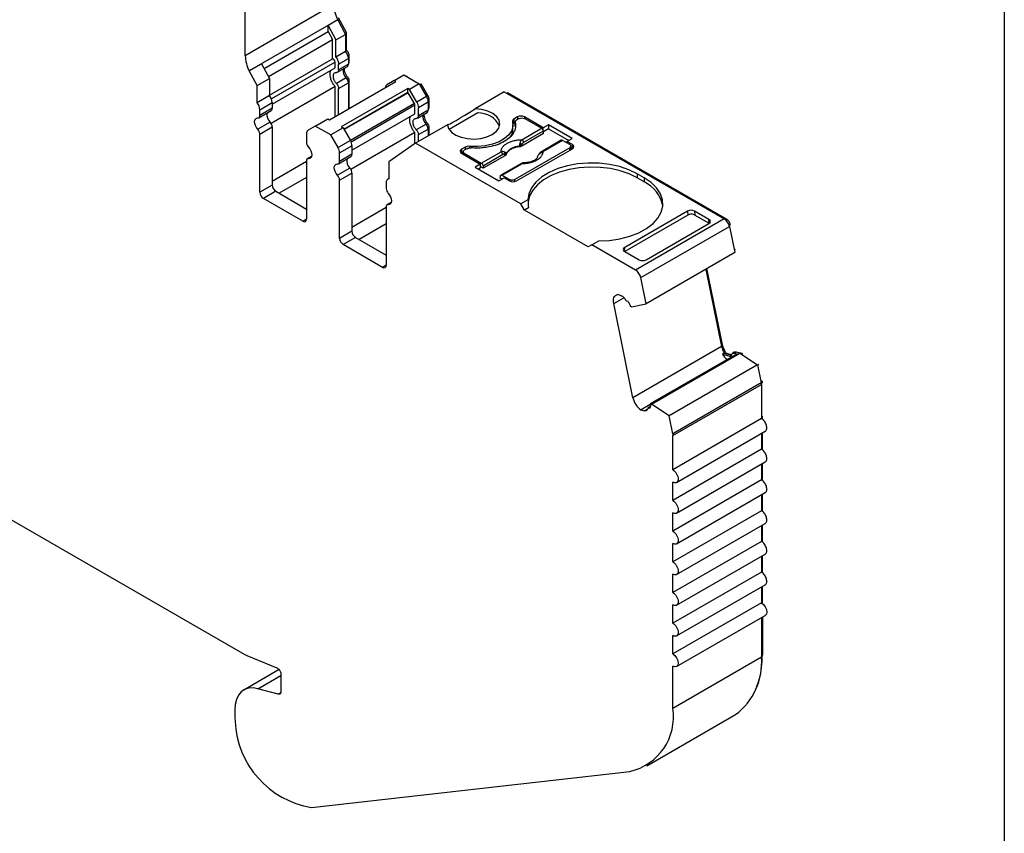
# Model space of a CAD drawing. Header units: millimetres. Extents: x 6 to 273, y 6 to 210.
# Tile 7 of 8: x 234 to 273, y 146 to 178. Entities that reach past the tile are written whole.
import ezdxf

# ---------------------------------------------------------------- set-up
doc = ezdxf.new("R2010")
doc.units = ezdxf.units.MM
doc.linetypes.add('SLD-Solid', pattern=[0])
doc.layers.add('TEXT', color=140, linetype='SLD-Solid', lineweight=25)

msp = doc.modelspace()

# ---------------------------------------------------------------- linework, layer by layer
for p, q in [((242.759, 176.568), (242.759, 181.894)), ((246.295, 178.609), (242.759, 176.568)), ((246.453, 178.003), (242.917, 175.962)), ((246.453, 178.001), (246.064, 177.777)), ((246.453, 178.001), (246.453, 178.003)), ((246.453, 178.001), (246.767, 177.419)), ((246.803, 177.489), (246.488, 178.072)), ((246.064, 177.533), (246.064, 177.777)), ((246.064, 177.777), (246.378, 177.194)), ((243.513, 176.06), (246.064, 177.533)), ((243.685, 175.74), (246.237, 177.213)), ((246.064, 177.533), (246.237, 177.213)), ((246.237, 176.443), (246.237, 177.213)), ((246.378, 177.194), (246.767, 177.419)), ((246.747, 177.457), (246.803, 177.489)), ((246.767, 177.419), (246.767, 176.733)), ((246.803, 176.78), (246.803, 177.489)), ((246.378, 176.509), (246.378, 177.194)), ((243.727, 174.994), (246.237, 176.443)), ((246.767, 176.733), (246.378, 176.509)), ((246.488, 176.23), (246.877, 176.455)), ((246.767, 176.759), (246.803, 176.78)), ((246.868, 176.531), (246.913, 176.557)), ((246.877, 176.455), (246.877, 176.227)), ((246.913, 176.329), (246.913, 176.557)), ((242.917, 175.96), (243.412, 176.246)), ((243.412, 176.246), (243.727, 175.663)), ((246.347, 176.312), (243.806, 174.845)), ((243.837, 174.635), (246.347, 176.084)), ((246.347, 176.084), (246.347, 176.312)), ((246.447, 175.911), (246.836, 176.136)), ((246.488, 176.003), (246.488, 176.23)), ((246.877, 176.227), (246.488, 176.003)), ((246.877, 176.309), (246.913, 176.329)), ((246.877, 176.275), (246.892, 176.284)), ((242.917, 175.962), (242.917, 175.96)), ((243.232, 175.378), (242.917, 175.96)), ((243.232, 175.378), (243.727, 175.663)), ((243.727, 175.663), (243.727, 174.978)), ((246.792, 175.678), (246.404, 175.453)), ((246.87, 175.68), (246.816, 175.649)), ((248.704, 175.575), (249.093, 175.799)), ((249.093, 175.799), (249.706, 175.445)), ((249.193, 175.741), (249.228, 175.762)), ((243.232, 174.692), (243.232, 175.378)), ((246.347, 175.336), (243.795, 173.863)), ((246.123, 174.003), (248.774, 175.534)), ((246.347, 174.133), (246.347, 175.336)), ((246.488, 175.254), (246.877, 175.479)), ((246.488, 174.214), (246.488, 175.254)), ((249.246, 175.261), (246.594, 173.731)), ((246.865, 175.553), (246.913, 175.581)), ((246.877, 175.479), (246.877, 174.439)), ((246.913, 174.459), (246.913, 175.581)), ((248.704, 175.575), (248.412, 175.406)), ((248.774, 175.534), (248.704, 175.575)), ((249.246, 175.098), (249.246, 175.261)), ((249.317, 175.221), (249.246, 175.261)), ((249.706, 175.445), (249.317, 175.221)), ((249.706, 175.445), (249.997, 174.94)), ((249.726, 175.409), (249.783, 175.442)), ((250.053, 174.973), (249.783, 175.442)), ((243.727, 174.978), (243.232, 174.692)), ((249.246, 175.098), (246.701, 173.629)), ((249.258, 175.091), (246.707, 173.618)), ((249.258, 175.091), (249.246, 175.098)), ((249.508, 174.658), (249.258, 175.091)), ((249.608, 174.716), (249.317, 175.221)), ((249.997, 174.94), (249.608, 174.716)), ((249.997, 174.94), (250.053, 174.973)), ((253.093, 175.123), (251.931, 174.453)), ((253.093, 175.123), (261.874, 170.054)), ((253.195, 175.064), (253.23, 175.084)), ((261.98, 170.033), (253.23, 175.084)), ((243.342, 174.414), (243.837, 174.7)), ((243.837, 174.472), (243.342, 174.186)), ((243.837, 174.7), (243.837, 174.472)), ((249.508, 174.658), (246.957, 173.185)), ((249.529, 174.588), (246.988, 173.121)), ((249.529, 174.248), (249.529, 174.588)), ((249.67, 174.507), (250.059, 174.731)), ((249.67, 174.166), (249.67, 174.507)), ((250.05, 174.808), (250.095, 174.833)), ((250.059, 174.731), (250.059, 174.39)), ((250.059, 174.472), (250.095, 174.492)), ((250.095, 174.492), (250.095, 174.833)), ((243.3, 174.095), (243.795, 174.381)), ((243.342, 174.186), (243.342, 174.414)), ((247.019, 172.798), (249.529, 174.248)), ((249.629, 174.074), (250.018, 174.299)), ((250.059, 174.39), (249.67, 174.166)), ((250.059, 174.438), (250.074, 174.447)), ((252.045, 174.282), (250.899, 173.621)), ((253.623, 174.123), (253.481, 174.041)), ((253.694, 174.062), (253.588, 174)), ((253.623, 174.123), (253.623, 174.021)), ((254.651, 173.693), (253.906, 174.123)), ((253.906, 174.123), (253.906, 174.062)), ((254.584, 173.67), (253.906, 174.062)), ((243.752, 173.922), (243.257, 173.637)), ((243.342, 173.438), (243.837, 173.724)), ((243.837, 173.724), (243.837, 171.403)), ((245.557, 173.758), (245.266, 173.59)), ((245.557, 173.758), (246.052, 174.044)), ((246.17, 173.404), (245.557, 173.758)), ((246.052, 174.044), (246.123, 174.003)), ((246.665, 173.69), (246.17, 173.404)), ((246.594, 173.731), (246.665, 173.69)), ((246.665, 173.69), (246.957, 173.185)), ((250.825, 173.814), (249.557, 173.082)), ((249.974, 173.841), (249.586, 173.616)), ((250.052, 173.843), (249.998, 173.812)), ((250.047, 173.716), (250.095, 173.744)), ((250.095, 173.392), (250.095, 173.744)), ((253.444, 173.643), (253.444, 173.807)), ((253.481, 174.041), (253.481, 173.878)), ((253.531, 173.906), (253.481, 173.878)), ((253.529, 173.919), (253.529, 173.755)), ((253.531, 173.739), (253.531, 173.902)), ((253.796, 173.216), (254.584, 173.67)), ((254.863, 173.815), (254.651, 173.693)), ((254.651, 173.568), (254.651, 173.693)), ((255.812, 173.268), (254.863, 173.815)), ((254.863, 173.815), (254.863, 173.652)), ((243.342, 171.118), (243.342, 173.438)), ((245.203, 173.452), (245.203, 173.112)), ((246.462, 172.899), (246.17, 173.404)), ((249.529, 173.499), (246.977, 172.026)), ((249.529, 173.062), (249.529, 173.499)), ((249.67, 173.418), (250.059, 173.642)), ((249.67, 173.147), (249.67, 173.418)), ((250.059, 173.642), (250.059, 173.372)), ((254.661, 173.463), (253.796, 172.963)), ((254.654, 173.555), (253.867, 173.101)), ((254.661, 173.463), (254.654, 173.555)), ((254.863, 173.652), (254.656, 173.532)), ((254.863, 173.652), (255.67, 173.186)), ((246.957, 173.185), (246.462, 172.899)), ((246.524, 172.69), (247.019, 172.976)), ((247.019, 172.976), (247.019, 172.635)), ((249.557, 173.082), (248.496, 172.339)), ((253.764, 170.653), (249.557, 173.082)), ((251.537, 172.919), (251.396, 172.837)), ((251.537, 172.919), (251.537, 172.817)), ((251.71, 172.951), (251.71, 172.888)), ((255.709, 172.898), (253.517, 171.633)), ((253.689, 172.946), (253.689, 172.931)), ((253.796, 172.963), (253.792, 173.028)), ((255.37, 173.192), (254.583, 172.738)), ((255.42, 173.187), (254.633, 172.733)), ((255.709, 173.021), (255.42, 173.187)), ((255.599, 173.145), (255.812, 173.268)), ((255.815, 173.021), (255.599, 173.145)), ((255.599, 173.145), (255.599, 173.084)), ((255.709, 172.796), (255.709, 172.898)), ((255.753, 172.822), (255.753, 172.959)), ((255.815, 172.857), (255.753, 172.893)), ((255.815, 172.857), (255.815, 173.021)), ((245.406, 172.548), (245.245, 172.455)), ((245.288, 172.464), (245.398, 172.527)), ((246.482, 172.258), (246.977, 172.544)), ((246.524, 172.349), (246.524, 172.69)), ((247.019, 172.635), (246.524, 172.349)), ((251.396, 172.837), (251.396, 172.674)), ((251.458, 172.71), (251.396, 172.674)), ((251.396, 172.674), (252.141, 172.243)), ((251.458, 172.735), (251.458, 172.638)), ((251.608, 172.857), (251.502, 172.796)), ((251.502, 172.674), (252.179, 172.283)), ((251.502, 172.613), (251.502, 172.674)), ((252.179, 172.283), (252.967, 172.737)), ((253.037, 172.622), (252.25, 172.167)), ((253.122, 172.574), (252.257, 172.075)), ((253.122, 172.574), (253.116, 172.637)), ((253.177, 172.635), (253.176, 172.65)), ((253.588, 171.572), (255.815, 172.857)), ((243.837, 171.567), (245.203, 172.356)), ((245.203, 172.363), (245.203, 170.043)), ((248.496, 172.339), (248.496, 171.653)), ((252.141, 172.243), (251.929, 172.121)), ((251.929, 172.121), (252.877, 171.574)), ((252.141, 172.243), (252.141, 172.08)), ((252.257, 172.075), (252.141, 172.141)), ((252.25, 172.167), (252.257, 172.075)), ((253.753, 172.259), (252.966, 171.804)), ((253.016, 171.8), (253.803, 172.254)), ((245.203, 171.702), (244.12, 171.077)), ((246.934, 172.085), (246.439, 171.8)), ((246.524, 171.601), (247.019, 171.887)), ((247.019, 171.887), (247.019, 169.566)), ((252.141, 172.08), (252.07, 172.039)), ((252.939, 171.681), (252.946, 171.766)), ((253.016, 171.8), (253.305, 171.633)), ((258.679, 171.694), (258.396, 171.857)), ((258.396, 171.857), (258.396, 171.694)), ((243.837, 171.403), (243.342, 171.118)), ((246.524, 169.281), (246.524, 171.601)), ((248.385, 171.502), (248.385, 171.275)), ((248.496, 171.667), (248.448, 171.64)), ((252.877, 171.574), (253.089, 171.696)), ((253.001, 171.645), (252.939, 171.681)), ((253.089, 171.696), (253.305, 171.572)), ((253.305, 171.633), (253.305, 171.572)), ((253.517, 171.546), (253.517, 171.633)), ((258.679, 171.531), (258.396, 171.694)), ((258.679, 171.694), (258.679, 171.531)), ((243.978, 171.158), (243.483, 170.873)), ((243.978, 171.158), (245.203, 170.451)), ((245.062, 169.961), (243.483, 170.873)), ((247.019, 169.73), (248.385, 170.519)), ((248.385, 170.526), (248.385, 168.206)), ((248.588, 170.711), (248.427, 170.618)), ((248.47, 170.627), (248.58, 170.69)), ((254.043, 170.814), (253.764, 170.653)), ((253.906, 170.408), (253.764, 170.653)), ((254.058, 170.496), (253.906, 170.408)), ((256.451, 168.939), (253.906, 170.408)), ((260.423, 170.211), (257.901, 168.755)), ((260.411, 170.367), (257.902, 168.919)), ((260.411, 170.367), (260.423, 170.211)), ((261.266, 170.037), (260.694, 170.367)), ((260.694, 170.367), (260.707, 170.211)), ((260.707, 170.211), (261.278, 169.882)), ((245.203, 170.043), (245.062, 169.961)), ((248.385, 169.865), (247.302, 169.24)), ((261.874, 170.054), (258.339, 168.013)), ((258.543, 167.713), (262.079, 169.754)), ((258.756, 168.425), (261.265, 169.874)), ((261.278, 169.882), (261.266, 170.037)), ((261.936, 170.007), (261.98, 170.033)), ((262.066, 169.804), (262.117, 169.833)), ((262.079, 169.754), (262.292, 168.711)), ((262.124, 169.8), (262.117, 169.833)), ((247.019, 169.566), (246.524, 169.281)), ((247.16, 169.321), (246.665, 169.036)), ((248.244, 168.124), (246.665, 169.036)), ((247.16, 169.321), (248.385, 168.614)), ((256.593, 169.02), (256.451, 168.939)), ((256.593, 169.02), (256.871, 169.181)), ((258.339, 168.013), (256.593, 169.02)), ((257.89, 168.762), (257.902, 168.919)), ((257.901, 168.755), (258.473, 168.425)), ((262.292, 168.711), (258.757, 166.67)), ((262.269, 168.827), (262.317, 168.855)), ((248.385, 168.206), (248.244, 168.124)), ((261.138, 168.045), (261.768, 164.964)), ((261.806, 165.043), (261.186, 168.073)), ((258.757, 166.67), (258.543, 167.713)), ((257.734, 167.008), (257.613, 167.04)), ((257.464, 166.678), (257.872, 166.914)), ((258.233, 162.923), (257.464, 166.678)), ((258.04, 166.756), (257.99, 166.77)), ((258.171, 166.552), (258.757, 166.67)), ((258.171, 166.552), (258.129, 166.563)), ((261.757, 165.015), (261.806, 165.043)), ((261.768, 164.964), (258.233, 162.923)), ((262.39, 164.674), (258.925, 162.674)), ((258.967, 162.663), (262.502, 164.704)), ((261.875, 164.702), (261.804, 164.661)), ((261.804, 164.661), (262.104, 164.581)), ((261.875, 164.702), (262.175, 164.622)), ((261.965, 164.683), (261.959, 164.68)), ((262.161, 164.631), (261.965, 164.683)), ((262.276, 164.735), (262.206, 164.694)), ((262.358, 164.742), (262.288, 164.701)), ((262.288, 164.701), (262.39, 164.674)), ((262.461, 164.715), (262.358, 164.742)), ((262.502, 164.704), (262.461, 164.715)), ((262.585, 164.687), (262.483, 164.714)), ((262.502, 164.704), (263.206, 164.241)), ((262.575, 164.656), (262.615, 164.679)), ((262.615, 164.679), (262.585, 164.687)), ((263.206, 164.241), (259.67, 162.2)), ((262.104, 164.581), (262.153, 164.609)), ((263.206, 164.241), (263.353, 163.524)), ((263.209, 164.228), (263.257, 164.256)), ((263.353, 163.524), (259.817, 161.483)), ((259.824, 161.416), (263.36, 163.457)), ((263.342, 163.576), (263.39, 163.604)), ((263.351, 163.533), (263.395, 163.559)), ((263.36, 163.457), (263.36, 162.092)), ((263.395, 163.51), (263.395, 163.559)), ((258.925, 162.674), (258.967, 162.663)), ((259.67, 162.2), (258.967, 162.663)), ((258.925, 162.648), (258.555, 162.434)), ((258.555, 162.434), (258.676, 162.402)), ((258.676, 162.402), (258.824, 162.487)), ((258.922, 162.567), (258.841, 162.521)), ((258.86, 162.522), (258.92, 162.557)), ((258.86, 162.522), (258.91, 162.509)), ((259.817, 161.483), (259.67, 162.2)), ((263.36, 162.092), (259.824, 160.051)), ((263.36, 162.174), (263.395, 162.194)), ((263.395, 162.063), (263.395, 162.194)), ((259.974, 159.546), (263.51, 161.587)), ((263.36, 161.501), (263.36, 160.867)), ((263.395, 160.839), (263.395, 161.521)), ((259.824, 160.051), (259.824, 161.416)), ((263.36, 160.867), (259.824, 158.826)), ((259.974, 158.321), (263.51, 160.362)), ((263.36, 160.276), (263.36, 159.642)), ((263.395, 159.614), (263.395, 160.296)), ((263.36, 159.642), (259.824, 157.601)), ((259.824, 158.826), (259.824, 159.561)), ((259.974, 157.097), (263.51, 159.138)), ((263.36, 159.051), (263.36, 158.418)), ((263.395, 158.389), (263.395, 159.071)), ((232.582, 158.541), (242.715, 152.691)), ((263.36, 158.418), (259.824, 156.377)), ((259.824, 157.601), (259.824, 158.336)), ((259.974, 155.872), (263.51, 157.913)), ((263.36, 157.826), (263.36, 157.193)), ((263.395, 157.164), (263.395, 157.847)), ((263.36, 157.193), (259.824, 155.152)), ((259.824, 156.377), (259.824, 157.111)), ((259.974, 154.647), (263.51, 156.688)), ((263.36, 156.601), (263.36, 155.968)), ((263.395, 155.939), (263.395, 156.622)), ((263.36, 155.968), (259.824, 153.927)), ((259.824, 155.152), (259.824, 155.887)), ((259.974, 153.422), (263.51, 155.463)), ((263.36, 155.377), (263.36, 154.743)), ((263.395, 154.714), (263.395, 155.397)), ((263.36, 154.743), (259.824, 152.702)), ((259.824, 153.927), (259.824, 154.662)), ((259.974, 152.197), (263.51, 154.238)), ((263.36, 154.152), (263.36, 152.57)), ((263.395, 154.172), (263.395, 152.673)), ((259.824, 152.702), (259.824, 153.437)), ((242.82, 152.639), (244.021, 152.154)), ((263.36, 152.57), (259.824, 150.529)), ((263.395, 152.673), (263.36, 152.652)), ((244.115, 152.077), (242.708, 151.264)), ((259.824, 150.529), (259.824, 152.212)), ((243.264, 151.314), (244.183, 151.845)), ((244.183, 151.899), (244.183, 151.193)), ((244.078, 151.096), (243.264, 151.314)), ((244.177, 151.153), (244.078, 151.096)), ((242.345, 150.461), (242.345, 150.216)), ((258.789, 148.24), (262.324, 150.281)), ((245.398, 146.574), (258.104, 148.019))]:
    msp.add_line(p, q)
at = {"flags": 128}
for points in [[(250.825, 173.814), (250.873, 173.662), (250.987, 173.522), (251.159, 173.403), (251.376, 173.313), (251.626, 173.258), (251.892, 173.241), (252.157, 173.264), (252.404, 173.324), (252.615, 173.419), (252.779, 173.541), (252.884, 173.683), (252.923, 173.836), (252.894, 173.99), (252.798, 174.134), (252.642, 174.26), (252.437, 174.359), (252.195, 174.424), (251.931, 174.453)], [(243.257, 173.637), (243.205, 173.704), (243.164, 173.78), (243.138, 173.859), (243.13, 173.935), (243.138, 174), (243.164, 174.049), (243.205, 174.078), (243.257, 174.086)], [(253.425, 173.941), (253.442, 173.761), (253.392, 173.582), (253.28, 173.413), (253.109, 173.262), (252.888, 173.134), (252.625, 173.035), (252.332, 172.97), (252.023, 172.942), (251.71, 172.951)], [(245.288, 172.913), (245.34, 172.846), (245.381, 172.769), (245.407, 172.69), (245.416, 172.615), (245.407, 172.55), (245.381, 172.501), (245.34, 172.471), (245.288, 172.464)], [(246.439, 171.8), (246.387, 171.867), (246.346, 171.944), (246.32, 172.023), (246.312, 172.098), (246.32, 172.163), (246.346, 172.212), (246.387, 172.241), (246.439, 172.249)], [(258.396, 171.857), (258.068, 172.017), (257.699, 172.143), (257.298, 172.231), (256.877, 172.279), (256.448, 172.286), (256.024, 172.251), (255.615, 172.176), (255.234, 172.062), (254.892, 171.913), (254.597, 171.733), (254.359, 171.527), (254.185, 171.301), (254.078, 171.061), (254.043, 170.814)], [(258.396, 171.694), (258.077, 171.85), (257.718, 171.974), (257.329, 172.063), (256.92, 172.113), (256.502, 172.124), (256.086, 172.096), (255.685, 172.029), (255.307, 171.924), (254.965, 171.786), (254.666, 171.617), (254.419, 171.422), (254.23, 171.207), (254.105, 170.976), (254.047, 170.737), (254.045, 170.708)], [(256.871, 169.181), (257.299, 169.201), (257.714, 169.263), (258.106, 169.364), (258.463, 169.501), (258.775, 169.671), (259.034, 169.869), (259.231, 170.089), (259.361, 170.324), (259.422, 170.57), (259.41, 170.817), (259.326, 171.06), (259.174, 171.292), (258.956, 171.505), (258.679, 171.694)], [(248.47, 171.076), (248.522, 171.009), (248.563, 170.932), (248.589, 170.853), (248.598, 170.778), (248.589, 170.713), (248.563, 170.664), (248.522, 170.634), (248.47, 170.627)], [(257.464, 166.678), (257.454, 166.747), (257.452, 166.812), (257.46, 166.871), (257.475, 166.924), (257.499, 166.968), (257.531, 167.002), (257.569, 167.027), (257.613, 167.04)], [(263.36, 154.743), (263.441, 154.678), (263.51, 154.585), (263.556, 154.479), (263.572, 154.376), (263.556, 154.291), (263.51, 154.238), (263.51, 154.238)], [(259.824, 152.702), (259.905, 152.637), (259.974, 152.544), (260.02, 152.438), (260.036, 152.335), (260.02, 152.25), (259.974, 152.197), (259.905, 152.184), (259.824, 152.212)], [(243.264, 151.314), (243.073, 151.345), (242.896, 151.334), (242.737, 151.28), (242.601, 151.185), (242.491, 151.052), (242.41, 150.884), (242.361, 150.685), (242.345, 150.461)]]:
    msp.add_lwpolyline(points, dxfattribs=at)
for centre, radius, start, end in [((247.686, 178.649), 1.392, 181.6276, 207.6195), ((244.151, 176.607), 1.392, 181.6277, 207.6194), ((246.416, 176.433), 0.462, 2.6816, 40.4811), ((247.062, 175.966), 0.395, 168.7921, 226.9559), ((246.778, 176.217), 0.0995, 305.3061, 6.0062), ((246.566, 175.464), 0.311, 2.826, 43.4312), ((243.375, 174.678), 0.462, 2.6816, 40.4811), ((249.627, 174.717), 0.433, 1.9565, 31.1437), ((242.88, 174.392), 0.462, 2.6816, 40.4811), ((243.738, 174.462), 0.0995, 305.3061, 6.006), ((243.258, 174.171), 0.0853, 269.3918, 10.3652), ((244.021, 174.211), 0.395, 168.7921, 226.956), ((250.244, 174.129), 0.395, 168.7921, 226.9559), ((249.96, 174.38), 0.0995, 305.3058, 6.0064), ((252.073, 173.341), 0.941, 26.8065, 91.7504), ((253.764, 173.85), 0.307, 62.6097, 117.3903), ((243.526, 173.708), 0.311, 2.8262, 43.4311), ((249.748, 173.627), 0.311, 2.8261, 43.4312), ((253.516, 173.956), 0.0919, 112.1145, 189.0941), ((253.551, 173.753), 0.142, 119.0446, 139.603), ((243.031, 173.423), 0.311, 2.8261, 43.4314), ((245.354, 173.467), 0.151, 125.6981, 185.6204), ((252.873, 173.653), 0.571, 319.1391, 359.0469), ((245.514, 173.127), 0.311, 182.8263, 223.4312), ((246.091, 172.676), 0.433, 1.9565, 31.1438), ((246.586, 172.961), 0.433, 1.9565, 31.1437), ((251.677, 172.652), 0.301, 83.6694, 117.5975), ((253.677, 172.374), 0.573, 88.8448, 151.1498), ((253.47, 172.646), 0.5, 49.8822, 58.7426), ((253.712, 173.085), 0.155, 5.689, 57.1991), ((255.784, 172.939), 0.0873, 290.7834, 69.2166), ((246.92, 172.625), 0.0995, 305.306, 6.0062), ((251.427, 172.755), 0.0873, 110.7834, 249.2166), ((252.882, 172.606), 0.155, 5.689, 57.1991), ((253.007, 172.684), 0.118, 336.668, 18.1748), ((254.476, 172.634), 0.00686, 52.5203, 103.5056), ((254.604, 172.693), 0.0497, 54.016, 114.6959), ((245.287, 172.379), 0.0853, 89.3919, 190.3656), ((246.44, 172.334), 0.0853, 269.3919, 10.3655), ((247.203, 172.374), 0.395, 168.7921, 226.9559), ((253.774, 172.214), 0.0498, 54.0182, 114.6714), ((246.213, 171.586), 0.311, 2.8262, 43.4312), ((246.708, 171.871), 0.311, 2.8262, 43.4312), ((244.144, 171.417), 0.307, 182.6056, 237.3945), ((248.515, 171.524), 0.131, 98.3858, 189.5015), ((253.446, 171.845), 0.307, 242.6097, 297.3903), ((258.117, 170.328), 1.327, 10.5524, 64.9631), ((243.649, 171.132), 0.307, 182.6057, 237.3945), ((248.696, 171.29), 0.311, 182.8262, 223.4312), ((248.469, 170.542), 0.0853, 89.3918, 190.3653), ((245.117, 170.029), 0.0873, 230.7969, 9.2139), ((261.619, 169.659), 0.47, 11.6277, 57.0662), ((247.326, 169.58), 0.307, 182.6055, 237.3946), ((246.831, 169.295), 0.307, 182.6055, 237.3946), ((248.299, 168.192), 0.0873, 230.7971, 9.2142), ((258.083, 167.618), 0.47, 11.6278, 57.0661), ((262.557, 165.134), 0.807, 192.1609, 212.3128), ((262.435, 165.044), 0.738, 211.2207, 233.7985), ((262.326, 164.641), 0.106, 72.2508, 117.9623), ((259.009, 163.085), 0.794, 191.8185, 235.1115), ((243.137, 153.417), 0.839, 239.8498, 247.8278), ((260.791, 152.354), 2.578, 306.4912, 4.8209), ((257.619, 150.196), 2.23, 282.5615, 8.6014), ((244.172, 150.22), 1.827, 180.1073, 186.5483), ((246.014, 150.184), 3.662, 182.6985, 260.3164)]:
    msp.add_arc(centre, radius, start, end)
for centre, major_axis, ratio, start_param, end_param in [((251.873, 174.48), (1.05, 0.672), 0.043548, 3.181704, 4.740184), ((256.593, 169.347), (-1.803, 3.123), 0.577335, 0.787087, 0.89248), ((260.552, 170.285), (0.2, 0.001), 0.577279, 0.781586, 2.352382), ((260.565, 170.129), (0.2, 0.001), 0.577279, 0.781586, 2.352383), ((261.124, 169.955), (0.2, 0.001), 0.577279, 5.493975, 7.064772), ((258.043, 168.837), (0.2, 0.001), 0.577279, 2.352383, 3.923179), ((258.615, 168.507), (0.2, 0.001), 0.577279, 3.923179, 5.493975)]:
    msp.add_ellipse(centre, major_axis=major_axis, ratio=ratio, start_param=start_param, end_param=end_param)
for points, knots in [([(246.347, 176.312), (246.347, 176.341), (246.332, 176.379), (246.287, 176.433), (246.258, 176.448), (246.237, 176.443)], [0, 0, 0, 0, 0.5, 0.5, 1, 1, 1, 1]), ([(246.378, 176.509), (246.411, 176.469), (246.44, 176.421), (246.478, 176.324), (246.488, 176.274), (246.488, 176.23)], [0, 0, 0, 0, 0.5, 0.5, 1, 1, 1, 1]), ([(246.913, 176.557), (246.913, 176.594), (246.902, 176.637), (246.862, 176.717), (246.834, 176.754), (246.803, 176.78)], [0, 0, 0, 0, 0.5, 0.5, 1, 1, 1, 1]), ([(246.701, 176.082), (246.701, 176.081), (246.697, 176.051), (246.71, 175.977), (246.743, 175.872), (246.798, 175.767), (246.846, 175.709), (246.87, 175.68)], [0, 0, 0, 0, 0.013351, 0.260014, 0.506676, 0.753338, 1, 1, 1, 1]), ([(246.891, 176.284), (246.895, 176.286), (246.903, 176.291), (246.911, 176.307), (246.912, 176.322), (246.913, 176.329)], [0, 0, 0, 0, 0.2622203, 0.6311102, 1, 1, 1, 1]), ([(246.172, 175.983), (246.164, 175.97), (246.14, 175.93), (246.131, 175.835), (246.145, 175.709), (246.189, 175.575), (246.256, 175.445), (246.317, 175.372), (246.347, 175.336)], [0, 0, 0, 0, 0.093688, 0.274951, 0.456213, 0.637475, 0.818738, 1, 1, 1, 1]), ([(246.404, 175.453), (246.391, 175.467), (246.367, 175.495), (246.336, 175.545), (246.306, 175.605), (246.282, 175.676), (246.273, 175.752), (246.282, 175.819), (246.308, 175.868), (246.349, 175.9), (246.385, 175.901), (246.404, 175.902)], [0, 0, 0, 0, 0.08328, 0.165662, 0.250294, 0.373781, 0.500178, 0.623657, 0.750052, 0.874275, 1, 1, 1, 1]), ([(248.412, 175.406), (248.406, 175.402), (248.393, 175.394), (248.378, 175.376), (248.364, 175.35), (248.352, 175.316), (248.351, 175.285), (248.35, 175.269)], [0, 0, 0, 0, 0.166556, 0.332331, 0.500193, 0.749367, 1, 1, 1, 1]), ([(250.073, 174.447), (250.077, 174.449), (250.085, 174.454), (250.093, 174.47), (250.094, 174.485), (250.095, 174.492)], [0, 0, 0, 0, 0.262221, 0.63111, 1, 1, 1, 1]), ([(249.354, 174.146), (249.346, 174.133), (249.322, 174.094), (249.313, 173.998), (249.327, 173.872), (249.371, 173.738), (249.438, 173.608), (249.499, 173.535), (249.529, 173.499)], [0, 0, 0, 0, 0.0936888, 0.274951, 0.4562133, 0.6374755, 0.8187378, 1, 1, 1, 1]), ([(249.586, 173.616), (249.573, 173.63), (249.549, 173.658), (249.518, 173.708), (249.488, 173.768), (249.464, 173.84), (249.455, 173.915), (249.464, 173.982), (249.49, 174.031), (249.531, 174.063), (249.567, 174.065), (249.586, 174.065)], [0, 0, 0, 0, 0.0832795, 0.1656625, 0.2502941, 0.3737808, 0.5001782, 0.6236571, 0.7500515, 0.8742751, 1, 1, 1, 1]), ([(249.883, 174.245), (249.883, 174.244), (249.879, 174.214), (249.892, 174.14), (249.925, 174.035), (249.98, 173.93), (250.028, 173.872), (250.052, 173.843)], [0, 0, 0, 0, 0.013351, 0.260014, 0.506676, 0.753338, 1, 1, 1, 1]), ([(253.694, 174.062), (253.722, 174.078), (253.761, 174.087), (253.839, 174.087), (253.878, 174.078), (253.906, 174.062)], [0, 0, 0, 0, 0.5, 0.5, 1, 1, 1, 1]), ([(253.531, 173.902), (253.536, 173.879), (253.546, 173.833), (253.548, 173.764), (253.543, 173.696), (253.527, 173.627), (253.502, 173.56), (253.446, 173.449), (253.328, 173.301), (253.102, 173.138), (252.82, 173.007), (252.527, 172.929), (252.256, 172.89), (252.016, 172.876), (251.857, 172.885), (251.778, 172.89)], [0, 0, 0, 0, 0.042112, 0.083729, 0.125101, 0.166484, 0.208132, 0.250294, 0.375098, 0.50009, 0.624895, 0.749887, 0.833557, 0.916248, 1, 1, 1, 1]), ([(253.588, 174), (253.578, 173.994), (253.557, 173.98), (253.538, 173.956), (253.527, 173.929), (253.53, 173.911), (253.531, 173.902)], [0, 0, 0, 0, 0.249233, 0.499959, 0.749241, 1, 1, 1, 1]), ([(254.654, 173.555), (254.652, 173.576), (254.644, 173.6), (254.618, 173.642), (254.601, 173.66), (254.584, 173.67)], [0, 0, 0, 0, 0.5, 0.5, 1, 1, 1, 1]), ([(252.967, 172.737), (252.967, 172.752), (252.969, 172.782), (252.981, 172.827), (252.999, 172.871), (253.035, 172.93), (253.099, 173.001), (253.207, 173.077), (253.338, 173.14), (253.485, 173.183), (253.64, 173.211), (253.744, 173.214), (253.796, 173.216)], [0, 0, 0, 0, 0.06027, 0.120056, 0.179893, 0.240314, 0.370015, 0.500128, 0.629829, 0.759943, 0.879871, 1, 1, 1, 1]), ([(253.689, 172.931), (253.664, 172.928), (253.614, 172.922), (253.542, 172.906), (253.474, 172.886), (253.41, 172.86), (253.347, 172.828), (253.287, 172.788), (253.236, 172.74), (253.197, 172.689), (253.184, 172.653), (253.177, 172.635)], [0, 0, 0, 0, 0.101069, 0.200103, 0.298615, 0.398141, 0.500173, 0.626627, 0.756016, 0.877292, 1, 1, 1, 1]), ([(253.689, 172.946), (253.694, 172.958), (253.702, 172.981), (253.714, 173.016), (253.723, 173.046), (253.727, 173.065), (253.73, 173.073)], [0, 0, 0, 0, 0.306881, 0.575882, 0.806979, 1, 1, 1, 1]), ([(253.792, 173.028), (253.781, 173.016), (253.75, 172.986), (253.712, 172.961), (253.689, 172.946)], [0, 0, 0, 0, 0.389276, 1, 1, 1, 1]), ([(253.796, 172.963), (253.785, 172.958), (253.765, 172.948), (253.729, 172.937), (253.703, 172.933), (253.689, 172.931)], [0, 0, 0, 0, 0.335719, 0.664281, 1, 1, 1, 1]), ([(253.73, 173.073), (253.733, 173.086), (253.741, 173.115), (253.757, 173.154), (253.776, 173.19), (253.79, 173.207), (253.796, 173.216)], [0, 0, 0, 0, 0.220475, 0.499075, 0.748119, 1, 1, 1, 1]), ([(253.867, 173.101), (253.853, 173.092), (253.825, 173.074), (253.803, 173.043), (253.792, 173.028)], [0, 0, 0, 0, 0.521485, 1, 1, 1, 1]), ([(255.42, 173.187), (255.412, 173.191), (255.394, 173.199), (255.377, 173.198), (255.371, 173.192), (255.371, 173.192)], [0, 0, 0, 0, 0.472475, 0.944949, 1, 1, 1, 1]), ([(255.709, 173.021), (255.737, 173.005), (255.753, 172.982), (255.753, 172.937), (255.737, 172.914), (255.709, 172.898)], [0, 0, 0, 0, 0.5, 0.5, 1, 1, 1, 1]), ([(251.502, 172.674), (251.474, 172.69), (251.458, 172.712), (251.458, 172.758), (251.474, 172.78), (251.502, 172.796)], [0, 0, 0, 0, 0.5, 0.5, 1, 1, 1, 1]), ([(253.116, 172.637), (253.108, 172.639), (253.092, 172.642), (253.065, 172.636), (253.047, 172.627), (253.037, 172.622)], [0, 0, 0, 0, 0.317222, 0.645084, 1, 1, 1, 1]), ([(253.176, 172.65), (253.172, 172.648), (253.165, 172.646), (253.149, 172.642), (253.132, 172.639), (253.121, 172.638), (253.116, 172.637)], [0, 0, 0, 0, 0.332097, 0.61117, 0.833934, 1, 1, 1, 1]), ([(253.177, 172.635), (253.174, 172.628), (253.168, 172.613), (253.149, 172.592), (253.131, 172.58), (253.122, 172.574)], [0, 0, 0, 0, 0.3357194, 0.6642806, 1, 1, 1, 1]), ([(254.633, 172.733), (254.632, 172.718), (254.631, 172.688), (254.619, 172.643), (254.601, 172.599), (254.565, 172.54), (254.501, 172.469), (254.393, 172.393), (254.262, 172.33), (254.114, 172.287), (253.96, 172.259), (253.855, 172.256), (253.803, 172.254)], [0, 0, 0, 0, 0.06027, 0.120056, 0.179893, 0.240314, 0.370015, 0.500128, 0.629829, 0.759943, 0.879871, 1, 1, 1, 1]), ([(254.419, 172.506), (254.398, 172.477), (254.356, 172.418), (254.215, 172.348), (254.047, 172.302), (253.919, 172.297), (253.865, 172.295)], [0, 0, 0, 0, 0.261846, 0.528245, 0.802184, 1, 1, 1, 1]), ([(254.583, 172.738), (254.562, 172.724), (254.523, 172.699), (254.489, 172.659), (254.475, 172.641)], [0, 0, 0, 0, 0.553024, 1, 1, 1, 1]), ([(252.179, 172.283), (252.197, 172.272), (252.214, 172.255), (252.24, 172.212), (252.248, 172.188), (252.25, 172.167)], [0, 0, 0, 0, 0.5, 0.5, 1, 1, 1, 1]), ([(253.857, 172.292), (253.84, 172.29), (253.806, 172.286), (253.771, 172.268), (253.753, 172.259)], [0, 0, 0, 0, 0.512278, 1, 1, 1, 1]), ([(253.803, 172.254), (253.817, 172.268), (253.837, 172.288), (253.851, 172.29), (253.856, 172.291)], [0, 0, 0, 0, 0.682117, 1, 1, 1, 1]), ([(253.856, 172.291), (253.857, 172.291), (253.863, 172.293), (253.867, 172.29), (253.87, 172.288)], [0, 0, 0, 0, 0.17328, 1, 1, 1, 1]), ([(252.946, 171.766), (252.947, 171.785), (252.955, 171.799), (252.981, 171.812), (252.999, 171.81), (253.016, 171.8)], [0, 0, 0, 0, 0.5, 0.5, 1, 1, 1, 1]), ([(253.305, 171.633), (253.315, 171.628), (253.334, 171.618), (253.372, 171.609), (253.417, 171.606), (253.471, 171.611), (253.502, 171.626), (253.517, 171.633)], [0, 0, 0, 0, 0.168224, 0.3311335, 0.500763, 0.7495865, 1, 1, 1, 1]), ([(262.117, 169.833), (262.109, 169.872), (262.091, 169.914), (262.042, 169.986), (262.011, 170.015), (261.98, 170.033)], [0, 0, 0, 0, 0.5, 0.5, 1, 1, 1, 1]), ([(257.734, 167.008), (257.746, 167.004), (257.772, 166.995), (257.812, 166.971), (257.857, 166.935), (257.906, 166.881), (257.934, 166.833), (257.948, 166.809)], [0, 0, 0, 0, 0.1671016, 0.3319461, 0.5003862, 0.7494426, 1, 1, 1, 1]), ([(258.04, 166.756), (258.053, 166.735), (258.077, 166.694), (258.107, 166.629), (258.122, 166.585), (258.129, 166.563)], [0, 0, 0, 0, 0.334506, 0.665494, 1, 1, 1, 1]), ([(261.965, 164.683), (261.952, 164.702), (261.927, 164.739), (261.894, 164.798), (261.86, 164.869), (261.828, 164.952), (261.813, 165.013), (261.806, 165.043)], [0, 0, 0, 0, 0.166418, 0.332427, 0.500143, 0.749348, 1, 1, 1, 1]), ([(262.155, 164.615), (262.162, 164.649), (262.178, 164.676), (262.225, 164.707), (262.255, 164.71), (262.288, 164.701)], [0, 0, 0, 0, 0.5, 0.5, 1, 1, 1, 1]), ([(262.104, 164.581), (262.11, 164.58), (262.123, 164.578), (262.138, 164.584), (262.15, 164.596), (262.154, 164.608), (262.155, 164.615)], [0, 0, 0, 0, 0.24851, 0.499884, 0.748539, 1, 1, 1, 1]), ([(258.925, 162.674), (258.927, 162.653), (258.929, 162.613), (258.924, 162.557), (258.914, 162.525), (258.91, 162.509)], [0, 0, 0, 0, 0.334506, 0.665494, 1, 1, 1, 1]), ([(258.829, 162.502), (258.826, 162.49), (258.82, 162.464), (258.801, 162.434), (258.773, 162.409), (258.732, 162.392), (258.695, 162.399), (258.676, 162.402)], [0, 0, 0, 0, 0.167102, 0.331946, 0.500386, 0.749443, 1, 1, 1, 1]), ([(263.51, 161.587), (263.539, 161.604), (263.56, 161.637), (263.576, 161.722), (263.572, 161.774), (263.54, 161.881), (263.512, 161.936), (263.443, 162.029), (263.401, 162.068), (263.36, 162.092)], [0, 0, 0, 0, 0.25, 0.25, 0.5, 0.5, 0.75, 0.75, 1, 1, 1, 1]), ([(263.51, 160.362), (263.539, 160.379), (263.56, 160.412), (263.576, 160.497), (263.572, 160.549), (263.54, 160.656), (263.512, 160.711), (263.443, 160.805), (263.401, 160.843), (263.36, 160.867)], [0, 0, 0, 0, 0.25, 0.25, 0.5, 0.5, 0.75, 0.75, 1, 1, 1, 1]), ([(259.824, 160.051), (259.88, 160.019), (259.935, 159.961), (260.014, 159.825), (260.036, 159.748), (260.036, 159.619), (260.014, 159.569), (259.935, 159.524), (259.88, 159.529), (259.824, 159.561)], [0, 0, 0, 0, 0.25, 0.25, 0.5, 0.5, 0.75, 0.75, 1, 1, 1, 1]), ([(263.51, 159.138), (263.539, 159.155), (263.56, 159.187), (263.576, 159.272), (263.572, 159.324), (263.54, 159.432), (263.512, 159.486), (263.443, 159.58), (263.401, 159.618), (263.36, 159.642)], [0, 0, 0, 0, 0.25, 0.25, 0.5, 0.5, 0.75, 0.75, 1, 1, 1, 1]), ([(259.824, 158.826), (259.88, 158.794), (259.935, 158.736), (260.014, 158.6), (260.036, 158.523), (260.036, 158.395), (260.014, 158.344), (259.935, 158.299), (259.88, 158.304), (259.824, 158.336)], [0, 0, 0, 0, 0.25, 0.25, 0.5, 0.5, 0.75, 0.75, 1, 1, 1, 1]), ([(263.51, 157.913), (263.539, 157.93), (263.56, 157.962), (263.576, 158.047), (263.572, 158.1), (263.54, 158.207), (263.512, 158.262), (263.443, 158.355), (263.401, 158.394), (263.36, 158.418)], [0, 0, 0, 0, 0.25, 0.25, 0.5, 0.5, 0.75, 0.75, 1, 1, 1, 1]), ([(259.824, 157.601), (259.88, 157.569), (259.935, 157.511), (260.014, 157.375), (260.036, 157.298), (260.036, 157.17), (260.014, 157.119), (259.935, 157.074), (259.88, 157.079), (259.824, 157.111)], [0, 0, 0, 0, 0.25, 0.25, 0.5, 0.5, 0.75, 0.75, 1, 1, 1, 1]), ([(263.51, 156.688), (263.539, 156.705), (263.56, 156.737), (263.576, 156.822), (263.572, 156.875), (263.54, 156.982), (263.512, 157.037), (263.443, 157.13), (263.401, 157.169), (263.36, 157.193)], [0, 0, 0, 0, 0.25, 0.25, 0.5, 0.5, 0.75, 0.75, 1, 1, 1, 1]), ([(259.824, 156.377), (259.88, 156.344), (259.935, 156.286), (260.014, 156.15), (260.036, 156.073), (260.036, 155.945), (260.014, 155.894), (259.935, 155.849), (259.88, 155.855), (259.824, 155.887)], [0, 0, 0, 0, 0.25, 0.25, 0.5, 0.5, 0.75, 0.75, 1, 1, 1, 1]), ([(263.51, 155.463), (263.539, 155.48), (263.56, 155.513), (263.576, 155.598), (263.572, 155.65), (263.54, 155.757), (263.512, 155.812), (263.443, 155.905), (263.401, 155.944), (263.36, 155.968)], [0, 0, 0, 0, 0.25, 0.25, 0.5, 0.5, 0.75, 0.75, 1, 1, 1, 1]), ([(259.824, 155.152), (259.88, 155.12), (259.935, 155.061), (260.014, 154.925), (260.036, 154.848), (260.036, 154.72), (260.014, 154.67), (259.935, 154.624), (259.88, 154.63), (259.824, 154.662)], [0, 0, 0, 0, 0.25, 0.25, 0.5, 0.5, 0.75, 0.75, 1, 1, 1, 1]), ([(259.824, 153.927), (259.88, 153.895), (259.935, 153.837), (260.014, 153.701), (260.036, 153.624), (260.036, 153.495), (260.014, 153.445), (259.935, 153.399), (259.88, 153.405), (259.824, 153.437)], [0, 0, 0, 0, 0.25, 0.25, 0.5, 0.5, 0.75, 0.75, 1, 1, 1, 1]), ([(263.17, 151.4), (263.21, 151.504), (263.299, 151.74), (263.378, 152.167), (263.389, 152.504), (263.395, 152.673)], [0, 0, 0, 0, 0.280591, 0.640296, 1, 1, 1, 1]), ([(244.021, 152.154), (244.031, 152.149), (244.051, 152.14), (244.081, 152.116), (244.109, 152.087), (244.134, 152.052), (244.156, 152.014), (244.171, 151.975), (244.181, 151.935), (244.182, 151.911), (244.183, 151.899)], [0, 0, 0, 0, 0.127624, 0.2495, 0.371756, 0.500465, 0.623898, 0.750214, 0.874378, 1, 1, 1, 1]), ([(244.183, 151.193), (244.182, 151.181), (244.181, 151.159), (244.171, 151.131), (244.152, 151.106), (244.122, 151.089), (244.093, 151.094), (244.078, 151.096)], [0, 0, 0, 0, 0.167528, 0.331641, 0.500533, 0.749499, 1, 1, 1, 1])]:
    msp.add_open_spline(points, degree=3, knots=knots)
for points in [[(246.488, 176.003), (246.488, 175.94), (246.454, 175.898), (246.404, 175.902)], [(246.913, 175.581), (246.913, 175.613), (246.895, 175.653), (246.87, 175.68)], [(246.404, 175.453), (246.454, 175.399), (246.488, 175.318), (246.488, 175.254)], [(250.095, 174.833), (250.095, 174.876), (250.079, 174.927), (250.053, 174.973)], [(249.529, 174.588), (249.529, 174.61), (249.521, 174.635), (249.508, 174.658)], [(249.608, 174.716), (249.648, 174.648), (249.67, 174.571), (249.67, 174.507)], [(249.67, 174.166), (249.67, 174.103), (249.636, 174.062), (249.586, 174.065)], [(250.095, 173.744), (250.095, 173.776), (250.077, 173.816), (250.052, 173.843)], [(249.586, 173.616), (249.636, 173.562), (249.67, 173.481), (249.67, 173.418)], [(251.608, 172.857), (251.652, 172.883), (251.716, 172.895), (251.778, 172.89)], [(253.119, 172.721), (253.076, 172.75), (253.02, 172.752), (252.967, 172.737)], [(253.176, 172.65), (253.169, 172.675), (253.151, 172.7), (253.119, 172.721)], [(254.424, 172.522), (254.43, 172.564), (254.449, 172.606), (254.48, 172.64)], [(254.48, 172.64), (254.524, 172.687), (254.58, 172.718), (254.633, 172.733)], [(257.99, 166.77), (257.975, 166.774), (257.958, 166.79), (257.948, 166.809)], [(263.36, 163.457), (263.36, 163.478), (263.357, 163.501), (263.353, 163.524)], [(263.395, 163.559), (263.395, 163.573), (263.394, 163.588), (263.39, 163.604)], [(258.829, 162.502), (258.832, 162.518), (258.845, 162.526), (258.86, 162.522)], [(259.817, 161.483), (259.822, 161.46), (259.824, 161.437), (259.824, 161.416)]]:
    msp.add_open_spline(points, degree=3)
at = {"layer": 'TEXT'}
msp.add_line((273.05, 209.55), (273.05, 6.35), dxfattribs=at)

doc.saveas('drawing.dxf')
